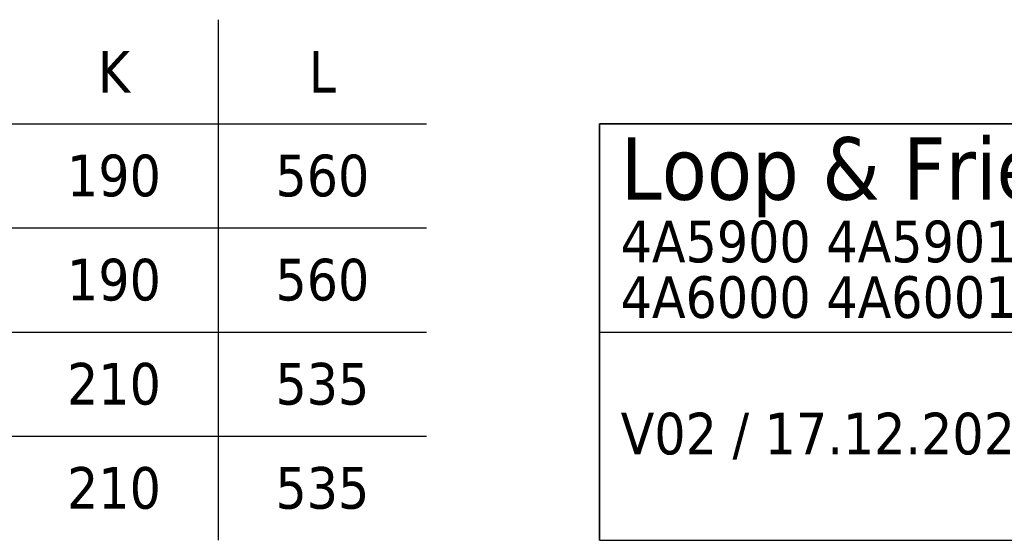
# Model space of a CAD drawing. Header units: millimetres. Extents: x 15 to 292, y 5 to 187.
# Tile 2 of 6: x 150 to 221, y 5 to 42. Entities that reach past the tile are written whole.
import ezdxf

# ---------------------------------------------------------------- set-up
doc = ezdxf.new("R2010")
doc.units = ezdxf.units.MM
doc.layers.add('253', color=7, linetype='Continuous', true_color=0xffffff)
doc.styles.add('Tahoma', font='Tahoma')

# ---------------------------------------------------------------- blocks, each defined once
blk = doc.blocks.new('TabularNote1')
at = {"layer": '253', "color": 162, "linetype": 'Continuous', "lineweight": 35}
for p, q in [((-100, 30), (-50, 30)), ((-100, 30), (-100, 15)), ((-50, 30), (0, 30)), ((-100, 15), (-100, 0))]:
    blk.add_line(p, q, dxfattribs=at)
at = {"layer": '253', "color": 162, "linetype": 'Continuous', "lineweight": 25}
for p, q in [((-50, 30), (-50, 15)), ((0, 30), (0, 15)), ((-100, 15), (-50, 15)), ((-50, 15), (-50, 0)), ((0, 15), (0, 0)), ((-100, 0), (-50, 0)), ((-50, 0), (0, 0))]:
    blk.add_line(p, q, dxfattribs=at)
at = {"layer": '253', "color": 18, "linetype": 'Continuous', "lineweight": 13, "char_height": 3, "attachment_point": 4, "line_spacing_factor": 0.801055, "style": 'Tahoma'}
for s, insert in [('\\fTahoma|b0|i0;\\W1.0000;{\\H1.50x;Loop & Friends}\\P4A5900 4A5901\\P4A6000 4A6001', (-98.475, 22.5)), ('\\fTahoma|b0|i0;\\W1.0000;V02 / 17.12.2021', (-98.475, 7.5))]:
    blk.add_mtext(s, dxfattribs=dict(at, insert=insert))
blk = doc.blocks.new('TabularNote2')
at = {"layer": '253', "color": 162, "linetype": 'Continuous', "lineweight": 25}
for p, q in [((-30, 37.5), (-30, 30)), ((-45, 30), (-30, 30)), ((-30, 30), (-15, 30)), ((-30, 30), (-30, 22.5)), ((-45, 22.5), (-30, 22.5)), ((-30, 22.5), (-15, 22.5)), ((-30, 22.5), (-30, 15)), ((-45, 15), (-30, 15)), ((-30, 15), (-15, 15)), ((-30, 15), (-30, 7.5)), ((-45, 7.5), (-30, 7.5)), ((-30, 7.5), (-15, 7.5)), ((-30, 7.5), (-30, 0))]:
    blk.add_line(p, q, dxfattribs=at)
at = {"layer": '253', "color": 18, "linetype": 'Continuous', "lineweight": 13, "char_height": 3, "attachment_point": 5, "line_spacing_factor": 0.801055, "style": 'Tahoma'}
for s, insert in [('\\fTahoma|b0|i0;\\W1.0000;K', (-37.5, 33.75)), ('\\fTahoma|b0|i0;\\W1.0000;L', (-22.5, 33.75)), ('\\fTahoma|b0|i0;\\W1.0000;190', (-37.5, 26.25)), ('\\fTahoma|b0|i0;\\W1.0000;560', (-22.5, 26.25)), ('\\fTahoma|b0|i0;\\W1.0000;190', (-37.5, 18.75)), ('\\fTahoma|b0|i0;\\W1.0000;560', (-22.5, 18.75)), ('\\fTahoma|b0|i0;\\W1.0000;210', (-37.5, 11.25)), ('\\fTahoma|b0|i0;\\W1.0000;535', (-22.5, 11.25)), ('\\fTahoma|b0|i0;\\W1.0000;210', (-37.5, 3.75)), ('\\fTahoma|b0|i0;\\W1.0000;535', (-22.5, 3.75))]:
    blk.add_mtext(s, dxfattribs=dict(at, insert=insert))

msp = doc.modelspace()

# ---------------------------------------------------------------- block references
at = {"layer": '253', "color": 162, "linetype": 'Continuous', "lineweight": 70}
for name, p in [('TabularNote2', (194.558, 5)), ('TabularNote1', (292, 5))]:
    msp.add_blockref(name, p, dxfattribs=at)

doc.saveas('drawing.dxf')
